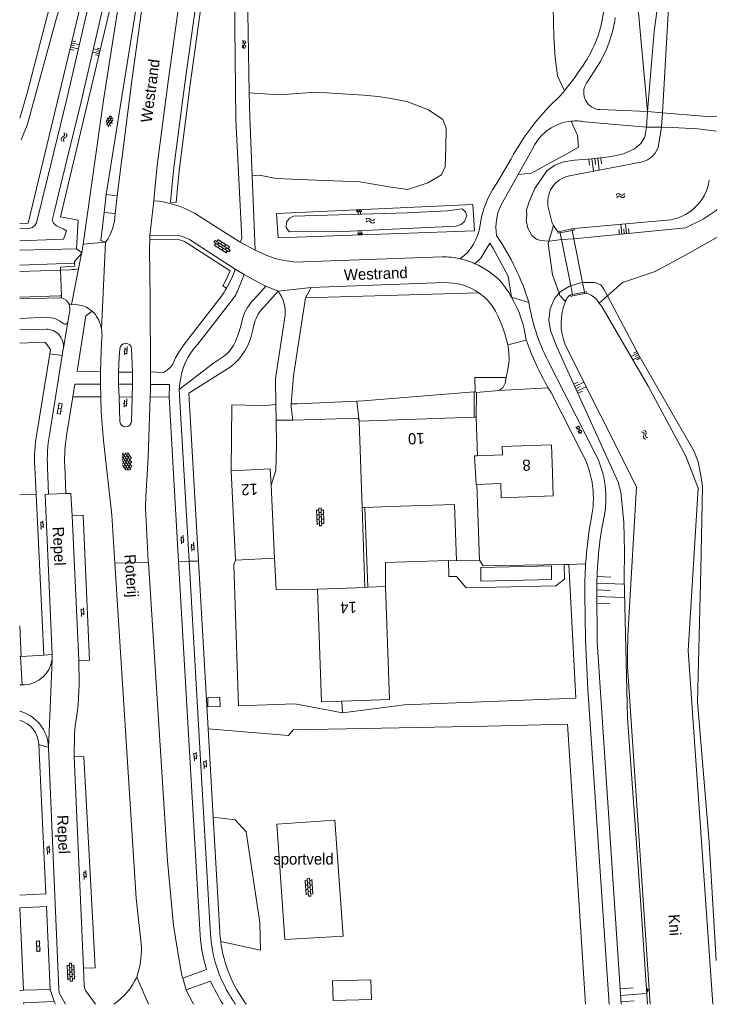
# Model space of a CAD drawing. Extents: x 99476 to 102828, y 406437 to 407931.
# Tile 1 of 162: x 99476 to 99599, y 406437 to 406614. Entities that reach past the tile are written whole.
import ezdxf

# ---------------------------------------------------------------- set-up
doc = ezdxf.new("R2010")
doc.units = 0
doc.header["$MEASUREMENT"] = 0
doc.linetypes.add('DGN Style 2', pattern=[60.553652, 36.332191, -24.221461])
for name, color, linetype, lineweight in [('BG_bijgebouw', 253, 'Continuous', 0), ('BG_cultuuraanduiding', 253, 'Continuous', 0), ('BG_gesloten verharding', 253, 'Continuous', 0), ('BG_hek', 253, 'Continuous', 0), ('BG_hoofdgebouw', 253, 'Continuous', 13), ('BG_huisnummer', 253, 'Continuous', 0), ('BG_insteek sloot', 253, 'Continuous', 0), ('BG_kant onverhard', 253, 'DGN Style 2', 0), ('BG_kant sloot', 253, 'Continuous', 0), ('BG_kant verharding', 253, 'Continuous', 0), ('BG_kunstwerk', 253, 'Continuous', 0), ('BG_naam waterloop', 253, 'Continuous', 0), ('BG_open verharding', 253, 'Continuous', 0), ('BG_raster', 253, 'Continuous', 0), ('BG_straatnaam', 253, 'Continuous', 0), ('BG_talud', 253, 'Continuous', 0), ('BG_taludsymbool', 253, 'Continuous', 0), ('BG_tussenmuur', 253, 'Continuous', 0), ('BG_vlakafsluiter', 253, 'Continuous', 0), ('BG_watersymbool', 253, 'Continuous', 0)]:
    doc.layers.add(name, color=color, linetype=linetype, lineweight=lineweight)
doc.styles.add('Style-WORKING', font='WORKING.shx')

# ---------------------------------------------------------------- blocks, each defined once
blk = doc.blocks.new('S02OV6')
at = {"layer": 'BG_open verharding', "linetype": 'Continuous', "lineweight": 0}
for p, q in [((0, 0.20784), (1.371449, 0.20784)), ((0.085505, 0.20784), (0.085505, 0.268177)), ((0.485, -0.192), (0.486, 0.207)), ((0.885505, 0.20784), (0.885505, 0.31106)), ((1.285, -0.193), (1.285, 0.207)), ((0.268333, -0.19216), (1.549656, -0.19216)), ((0.885505, -0.32925), (0.885505, -0.19216))]:
    blk.add_line(p, q, dxfattribs=at)
blk = doc.blocks.new('S01GV2')
at = {"layer": 'BG_gesloten verharding', "linetype": 'Continuous', "lineweight": 0}
for p, q in [((-0.011625, -0.500414), (0.648313, 0.582897)), ((0.006945, 0.298967), (0.268018, 0.727007)), ((0.618374, -0.705844), (0.009489, 0.408468)), ((0.63697, 0.094645), (0.291267, 0.726467)), ((0.172792, -0.724773), (-0.009122, -0.392669)), ((0.31767, -0.728139), (0.629741, -0.216538))]:
    blk.add_line(p, q, dxfattribs=at)
blk = doc.blocks.new('S02OV4')
at = {"layer": 'BG_open verharding', "linetype": 'Continuous', "lineweight": 0}
for p, q in [((0, -0.200092), (0, 0.200092)), ((0, 0.2), (3.201, 0.2)), ((0.214, 0.6), (2.9, 0.6)), ((0.4, 0.199), (0.4, 0.6)), ((0.8, 0.6), (0.8, 0.7)), ((0.8, -0.2), (0.8, 0.2)), ((1.2, 0.2), (1.2, 0.6)), ((1.6, 0.6), (1.6, 0.7)), ((1.6, -0.2), (1.6, 0.2)), ((2, 0.199), (2, 0.6)), ((2.4, 0.6), (2.4, 0.7)), ((2.4, -0.2), (2.4, 0.2)), ((2.8, 0.2), (2.8, 0.6)), ((3.2, -0.199908), (3.2, 0.200092)), ((0, -0.2), (3.2, -0.199)), ((0.31, -0.6), (2.9, -0.6)), ((0.4, -0.6), (0.399, -0.2)), ((0.8, -0.7), (0.8, -0.6)), ((1.2, -0.6), (1.2, -0.2)), ((1.6, -0.7), (1.6, -0.6)), ((2, -0.6), (1.999, -0.2)), ((2.4, -0.7), (2.4, -0.6)), ((2.8, -0.6), (2.8, -0.2))]:
    blk.add_line(p, q, dxfattribs=at)
blk = doc.blocks.new('S04')
at = {"layer": 'BG_taludsymbool', "linetype": 'Continuous', "lineweight": 0}
for p, q in [((-0.5, 0), (-0.5, -0.5)), ((-0.25, 0), (-0.25, -1)), ((0, 0), (0, -0.5)), ((0.25, 0), (0.25, -1)), ((0.5, 0), (0.5, -0.5))]:
    blk.add_line(p, q, dxfattribs=at)
blk = doc.blocks.new('S01GV6')
at = {"layer": 'BG_gesloten verharding', "linetype": 'Continuous', "lineweight": 0}
for p, q in [((0, 0.018), (0.97, 0.579)), ((0.02, 0.104), (1.242, -0.604)), ((0.164, -0.349), (1.58, 0.468)), ((0.296, 0.406), (1.735, -0.426)), ((0.584, -0.569), (1.922, 0.204)), ((0.814, 0.569), (1.985, -0.109)), ((1.364, -0.58), (1.906, -0.267))]:
    blk.add_line(p, q, dxfattribs=at)
blk = doc.blocks.new('S02OV2')
at = {"layer": 'BG_open verharding', "linetype": 'Continuous', "lineweight": 0}
for p, q in [((0.052866, 0.482148), (0.183301, 0.482148)), ((0.183301, -1.01785), (0.183301, 0.982147)), ((0.183301, 0.895191), (0.705039, 0.895191)), ((0.705039, -1.01785), (0.705039, 0.982147)), ((0.705039, 0.43867), (0.835473, 0.43867)), ((0.052866, -0.517416), (0.183301, -0.517416)), ((0.183301, -0.017851), (0.705039, -0.017851)), ((0.183301, -0.930894), (0.705039, -0.930894)), ((0.705039, -0.473938), (0.835473, -0.473938))]:
    blk.add_line(p, q, dxfattribs=at)
blk = doc.blocks.new('WATERS')
at = {"layer": 'BG_watersymbool', "linetype": 'Continuous', "lineweight": 0}
for centre, start, end in [((-0.375, 0.25), 28.07249, 151.92751), ((-0.375, -0.2), 28.07249, 151.92751), ((0.375, 0.65), 208.07249, 331.92751), ((0.375, 0.2), 208.07249, 331.92751)]:
    blk.add_arc(centre, 0.425, start, end, dxfattribs=at)
blk = doc.blocks.new('S01GV4')
at = {"layer": 'BG_gesloten verharding', "linetype": 'Continuous', "lineweight": 0}
for p, q in [((0, 0.278304), (0.9421, 0.823239)), ((0, -0.181671), (1.741927, 0.823239)), ((0, 0.098949), (1.593645, -0.823239)), ((0.117, -0.579), (1.53, 0.238)), ((0.163, 0.466), (2.296, -0.767)), ((0.531, -0.801), (3.134, 0.701)), ((0.567, 0.694), (2.709, -0.545)), ((1.118159, 0.823239), (3.097745, -0.32208)), ((1.293565, -0.823239), (3.161206, 0.256049)), ((1.529745, 0.23842), (2.542019, 0.823239)), ((1.91699, 0.823239), (3.161206, 0.104286)), ((2.715943, 0.823239), (3.161206, 0.565645)), ((0, -0.363991), (0.793486, -0.823239)), ((2.092105, -0.823239), (3.161206, -0.205903))]:
    blk.add_line(p, q, dxfattribs=at)

msp = doc.modelspace()

# ---------------------------------------------------------------- linework, layer by layer
at = {"layer": 'BG_bijgebouw', "linetype": 'Continuous', "lineweight": 0, "flags": 128}
for points in [[(99558.354, 406515.437), (99558.369, 406513.006), (99571.005, 406513.315), (99571.004, 406515.74), (99558.354, 406515.437)], [(99509.37, 406492.147), (99509.389, 406490.453), (99511.568, 406490.514), (99511.508, 406492.184), (99509.37, 406492.147)]]:
    msp.add_lwpolyline(points, dxfattribs=at)
at = {"layer": 'BG_hek', "linetype": 'Continuous', "lineweight": 0}
for p, q in [((99537.225, 406545.319), (99557.166, 406546.918)), ((99557.166, 406546.918), (99557.315, 406546.93)), ((99525.419, 406544.784), (99524.672, 406544.795)), ((99518.76, 406544.468), (99520.372, 406544.564)), ((99538.066, 406511.899), (99537.56, 406526.227))]:
    msp.add_line(p, q, dxfattribs=at)
at = {"layer": 'BG_hek', "linetype": 'Continuous', "lineweight": 0, "flags": 128}
for points in [[(99557.315, 406546.93), (99557.26, 406549.494), (99562.904, 406549.538)], [(99514.36, 406516.78), (99514.022, 406515.936), (99514.9, 406490.67), (99524.973, 406491.026), (99533.538, 406489.393)], [(99558.097, 406516.782), (99558.76, 406515.751), (99573.281, 406515.991)], [(99533.538, 406489.393), (99544.667, 406490.806), (99575.391, 406492.046), (99574.143, 406516.005)]]:
    msp.add_lwpolyline(points, dxfattribs=at)
at = {"layer": 'BG_hoofdgebouw', "linetype": 'Continuous', "lineweight": 13}
for p, q in [((99536.53, 406541.71), (99557.13, 406542.397)), ((99537.06, 406526.21), (99536.53, 406541.71)), ((99557.13, 406542.397), (99557.53, 406542.41)), ((99557.53, 406542.41), (99557.74, 406535.48)), ((99513.59, 406532.78), (99514.36, 406516.78)), ((99521.35, 406517.11), (99520.719, 406530.222)), ((99558.097, 406516.782), (99557.645, 406530.348)), ((99537.56, 406526.227), (99537.06, 406526.21)), ((99542.06, 406526.38), (99537.56, 406526.227)), ((99514.36, 406516.78), (99521.35, 406517.11)), ((99553.969, 406516.645), (99558.097, 406516.782)), ((99529.02, 406511.58), (99537.566, 406511.881)), ((99537.566, 406511.881), (99538.066, 406511.899)), ((99538.066, 406511.899), (99541.22, 406512.01)), ((99475.889, 406499.501), (99475.642, 406504.960333)), ((99475.642, 406499.490744), (99475.764, 406499.496)), ((99475.764, 406499.496), (99475.889, 406499.501))]:
    msp.add_line(p, q, dxfattribs=at)
at = {"layer": 'BG_hoofdgebouw', "linetype": 'Continuous', "lineweight": 13, "flags": 128}
for points in [[(99557.74, 406535.48), (99562.24, 406535.63), (99562.19, 406537.14), (99571.03, 406537.44), (99571.19, 406532.44)], [(99520.719, 406530.222), (99520.58, 406533.11), (99513.59, 406532.78)], [(99557.645, 406530.348), (99561.9, 406530.49), (99561.984, 406527.967), (99571.328, 406528.279), (99571.19, 406532.44)], [(99542.06, 406526.38), (99553.631, 406526.765), (99553.969, 406516.645)], [(99533.436, 406491.473), (99529.75, 406491.34), (99529.02, 406511.58)], [(99541.22, 406512.01), (99541.95, 406491.78), (99533.436, 406491.473)]]:
    msp.add_lwpolyline(points, dxfattribs=at)
at = {"layer": 'BG_insteek sloot', "linetype": 'Continuous', "lineweight": 0}
msp.add_line((99575.041, 406574.365), (99572.793, 406574.254), dxfattribs=at)
at = {"layer": 'BG_insteek sloot', "linetype": 'Continuous', "lineweight": 0, "flags": 128}
for points in [[(99588.22, 406597.2), (99589.409, 406611.539), (99590.978, 406623.146), (99592.652, 406648.426), (99596.52, 406712.774), (99599.548, 406758.885), (99600.049, 406769.547), (99600.629, 406771.328), (99602.166, 406773.532)], [(99485.82, 406572.6), (99486.15, 406577.71), (99482.95, 406578.31), (99493.49, 406622.59)], [(99486.882, 406617.799), (99477.18, 406577.17), (99475.642, 406577.105751)], [(99588.08, 406594.4), (99587.762, 406592.588), (99587.043, 406591.47), (99585.91, 406590.488), (99583.927, 406589.626), (99581.749, 406589.154), (99578.239, 406588.722), (99575.147, 406588.494), (99573.178, 406588.19), (99571.613, 406587.59), (99570.159, 406586.591), (99568.051, 406583.378), (99567.434, 406582.023), (99567.028, 406580.987), (99566.543, 406579.573), (99566.58, 406578.609), (99566.492, 406577.741), (99566.764, 406576.271), (99567.482, 406574.997), (99568.319, 406574.3), (99569.067, 406574.085), (99570.549, 406573.946)], [(99602.877, 406592.96), (99602.172, 406582.269), (99601.223, 406580.086), (99600.538, 406579.466), (99598.19, 406577.882), (99595.024, 406576.373), (99575.041, 406574.365)], [(99521.68, 406578.92), (99522, 406574.53), (99557.19, 406575.84), (99556.91, 406580.51), (99521.68, 406578.92)], [(99570.549, 406573.946), (99570.676, 406573.934), (99572.793, 406574.254)], [(99475.642, 406572.359292), (99485.82, 406572.6)], [(99574.469, 406565.941), (99574.264, 406565.877), (99572.574, 406564.877), (99572.381, 406564.643)], [(99576.597, 406566.552), (99576.413, 406566.553), (99574.469, 406565.941)], [(99581.04, 406564.147), (99580.405, 406565.349), (99579.853, 406566.111), (99578.784, 406566.542), (99576.597, 406566.552)], [(99572.381, 406564.643), (99571.57, 406563.658), (99570.786, 406561.799), (99570.564, 406559.877), (99570.854, 406557.936), (99571.886, 406555.152), (99582.958, 406530.746)], [(99600.546, 406444.952), (99599.314, 406466.217), (99597.199, 406491.369), (99597.79, 406515.062), (99598.106, 406529.983), (99597.792, 406531.945), (99597.289, 406534.386), (99596.533, 406536.348), (99586.717, 406553.397), (99581.04, 406564.147)], [(99584.045, 406513.611), (99584.107, 406518.268), (99583.984, 406523.535), (99583.715, 406526.61), (99583.427, 406528.955), (99582.958, 406530.746)], [(99584.045, 406513.611), (99584.649, 406488.446), (99586.835, 406457.616), (99588.200804, 406437.124)]]:
    msp.add_lwpolyline(points, dxfattribs=at)
at = {"layer": 'BG_kant onverhard', "linetype": 'DGN Style 2', "lineweight": 0, "flags": 128}
for points in [[(99486.05, 406627.015), (99482.193, 406613.794), (99477.025, 406594.916), (99475.642, 406591.560426)], [(99475.642, 406596.014521), (99477.05, 406600.755), (99481.824, 406619.121), (99484.009, 406626.12)]]:
    msp.add_lwpolyline(points, dxfattribs=at)
at = {"layer": 'BG_kant sloot', "linetype": 'Continuous', "lineweight": 0}
for p, q in [((99484.102, 406599.471), (99489.621, 406623.239)), ((99480.629, 406585.282), (99484.102, 406599.471)), ((99590.76, 406594.372), (99590.918, 406596.972)), ((99590.292, 406591.456), (99590.76, 406594.372)), ((99574.243, 406585.685), (99587.064, 406588.132)), ((99482.981, 406583.867), (99481.943, 406579.645)), ((99572.14, 406575.64), (99571.388, 406576.779)), ((99575.02, 406576.21), (99591.67, 406577.707))]:
    msp.add_line(p, q, dxfattribs=at)
at = {"layer": 'BG_kant sloot', "linetype": 'Continuous', "lineweight": 0, "flags": 128}
for points in [[(99603.54, 406771.03), (99600.68, 406767.85), (99590.918, 406596.972)], [(99490.815, 406616.805), (99486.625, 406598.689), (99482.981, 406583.867)], [(99480.629, 406585.282), (99478.661, 406577.243), (99478.387, 406576.748), (99477.847, 406576.335), (99477.151, 406576.238), (99475.642, 406576.14567)], [(99475.642, 406573.997351), (99483.493, 406574.331), (99484.037, 406575.843), (99483.466, 406576.195), (99482.235, 406576.705), (99481.683, 406577.159), (99481.487, 406577.753), (99481.943, 406579.645)], [(99524.032, 406578.107), (99524.74, 406578.422), (99545.111, 406579.07), (99552.384, 406579.413), (99554.98, 406579.744), (99555.573, 406579.205), (99555.812, 406578.574), (99555.387, 406577.493), (99554.866, 406577.029), (99553.939, 406576.645), (99533.673, 406575.705), (99523.971, 406575.627), (99523.426, 406576.399), (99523.491, 406577.354), (99524.032, 406578.107)], [(99571.388, 406576.779), (99571.11, 406577.2), (99570.474, 406579.84)], [(99577.37, 406564.62), (99578.133, 406564.288), (99579.058, 406563.546), (99579.575, 406562.842)], [(99579.575, 406562.842), (99580.013, 406562.246), (99588.328, 406547.964), (99595.105, 406535.417), (99597.29, 406529.67)], [(99573.489, 406555.383), (99586.23, 406529.9), (99584.89, 406506.34), (99584.681, 406503.173), (99584.616, 406500), (99584.66, 406497.711), (99588.729479, 406437.124)], [(99599.942489, 406437.124), (99595.55, 406500.57), (99597.29, 406529.67)]]:
    msp.add_lwpolyline(points, dxfattribs=at)
at = {"layer": 'BG_kant sloot', "linetype": 'Continuous', "lineweight": 0}
for centre, radius, start, end in [((99586.307483, 406592.096054), 4.035597, 280.804645, 350.874232), ((99590.90797, 406586.173128), 8.500353, 275.143291, 351.502075), ((99574.998145, 406563.106991), 1.36257, 114.18137, 163.016166), ((99582.724606, 406559.211622), 9.997738, 156.906891, 202.51646), ((99581.595665, 406559.734711), 8.754176, 154.488981, 157.158036)]:
    msp.add_arc(centre, radius, start, end, dxfattribs=at)
at = {"layer": 'BG_kant sloot', "linetype": 'Continuous', "lineweight": 0, "extrusion": (0, 0, -1)}
msp.add_arc((-99575.14432, 406580.966135), 4.804172, 346.443293, 79.186546, dxfattribs=at)
at = {"layer": 'BG_kant verharding', "linetype": 'Continuous', "lineweight": 0}
for p, q in [((99496.451, 406615.491), (99491.158, 406582.32)), ((99577.284, 406602.313), (99579.145, 406605.158)), ((99588.22, 406597.2), (99579.73, 406597.551)), ((99576.96, 406595.38), (99588.08, 406594.4)), ((99565.029, 406585.944), (99567.711, 406590.722)), ((99517.329, 406585.686), (99517.874, 406572.33)), ((99562.21, 406580.92), (99565.029, 406585.944)), ((99490.766, 406579.108), (99491.158, 406582.32)), ((99491.158, 406582.32), (99493.115, 406582.113)), ((99492.766, 406578.893), (99493.115, 406582.113)), ((99498.998, 406574.994), (99499.727, 406581.216)), ((99490.766, 406579.108), (99492.766, 406578.893)), ((99507.019, 406578.963), (99515.166, 406573.762)), ((99498.998, 406574.994), (99498.975, 406574.244)), ((99487.02, 406573.412), (99486.8, 406571.87)), ((99517.874, 406572.33), (99515.166, 406573.762)), ((99486.8, 406571.87), (99486.705, 406571.76)), ((99517.874, 406572.33), (99519.836, 406571.456)), ((99526.451, 406570.225), (99551.4, 406571.16)), ((99485.501, 406569.99), (99475.642, 406569.650855)), ((99556.944, 406570.066), (99557.278, 406569.925)), ((99483.127, 406564.14), (99482.956, 406568.769)), ((99517.75, 406563.625), (99519.773, 406565.911)), ((99519.773, 406565.911), (99521.967, 406564.986)), ((99551.754, 406566.52), (99527.93, 406565.64)), ((99483.14, 406563.795), (99483.127, 406564.14)), ((99521.967, 406564.986), (99519.495, 406562.192)), ((99527.93, 406565.64), (99526.88, 406563.77)), ((99484.5, 406562.635), (99484.68, 406562.64)), ((99484.68, 406562.64), (99484.96, 406562.616)), ((99507.59, 406555.5), (99513.358, 406562.946)), ((99484.614, 406561.469), (99484.262, 406559.48)), ((99488.964, 406561.103), (99488.755, 406561.263)), ((99521.496, 406549.34), (99523.245, 406560.712)), ((99480.512, 406560.306), (99475.642, 406560.122595)), ((99517.751, 406559.317), (99517.399, 406557.793)), ((99480.423, 406558.179), (99475.642, 406558.033983)), ((99478.698, 406539.503), (99481.068, 406553.786)), ((99483.248, 406553.437), (99483.341, 406554.01)), ((99483.341, 406554.01), (99483.401, 406554.385)), ((99483.401, 406554.385), (99483.412, 406554.429)), ((99495.872, 406550.455), (99495.708, 406554.65)), ((99480.961, 406539.235), (99483.248, 406553.437)), ((99578.85, 406535.91), (99570.348, 406552.574)), ((99490.128, 406548.348), (99490.138, 406550.548)), ((99493.39, 406550.463), (99493.376, 406548.328)), ((99493.39, 406550.463), (99495.872, 406550.455)), ((99495.872, 406550.455), (99495.843, 406548.312)), ((99499.098, 406548.256), (99499.093, 406550.518)), ((99501.368, 406550.432), (99499.093, 406550.518)), ((99490.128, 406548.348), (99490.196, 406546.046)), ((99493.376, 406548.328), (99493.46, 406546.041)), ((99495.843, 406548.312), (99493.376, 406548.328)), ((99495.79, 406545.995), (99495.843, 406548.312)), ((99504.261, 406547.384), (99504.38, 406548.494)), ((99521.584, 406544.656), (99521.496, 406549.34)), ((99557.53, 406542.41), (99557.565, 406546.825)), ((99557.565, 406546.825), (99561.569, 406547.167)), ((99484.049, 406539.124), (99485.185, 406546.073)), ((99490.196, 406546.046), (99485.185, 406546.073)), ((99493.46, 406546.041), (99495.79, 406545.995)), ((99493.46, 406546.041), (99493.623, 406541.599)), ((99495.69, 406541.627), (99495.79, 406545.995)), ((99502.437, 406545.977), (99499.058, 406546.062)), ((99502.437, 406545.977), (99504.135, 406516.512)), ((99521.637, 406541.869), (99521.584, 406544.656)), ((99524.355, 406544.799), (99524.307, 406544.197)), ((99524.307, 406544.197), (99524.627, 406541.835)), ((99478.346, 406533.298), (99478.572, 406528.624)), ((99480.623, 406533.424), (99480.83, 406528.57)), ((99478.572, 406528.624), (99479.97, 406499.74)), ((99537.06, 406526.21), (99537.566, 406511.881)), ((99486.23, 406498.82), (99485.06, 406524.71)), ((99504.135, 406516.512), (99507.942, 406450.457)), ((99509.829, 406450.598), (99506.017, 406516.561)), ((99507.686, 406516.605), (99509.424, 406486.489)), ((99498.713, 406516.37), (99502.154, 406462.827)), ((99479.97, 406499.74), (99475.889, 406499.501)), ((99476.094, 406494.418), (99475.642, 406494.400791)), ((99476.507, 406494.434), (99476.094, 406494.418)), ((99533.538, 406489.393), (99533.436, 406491.473)), ((99509.424, 406486.489), (99510.337, 406470.668)), ((99485.41, 406481.47), (99487.167, 406481.528)), ((99485.41, 406481.47), (99486.783, 406450.429)), ((99487.167, 406481.528), (99488.84, 406450.591)), ((99510.337, 406470.668), (99511.523, 406450.119)), ((99487.085, 406443.603), (99486.783, 406450.429)), ((99487.222, 406440.502), (99487.085, 406443.603)), ((99504.879, 406441.783), (99509.142, 406443.372)), ((99505.493, 406439.728), (99504.879, 406441.783)), ((99509.882, 406441.29), (99505.493, 406439.728)), ((99481.12, 406439.79), (99476.31, 406439.65)), ((99489.22361, 406437.124), (99487.622, 406439.347)), ((99482.088577, 406437.124), (99481.82, 406437.619))]:
    msp.add_line(p, q, dxfattribs=at)
at = {"layer": 'BG_kant verharding', "linetype": 'Continuous', "lineweight": 0, "flags": 128}
for points in [[(99524.08, 406672.29), (99520.76, 406662.23), (99518.69, 406652.53), (99515.44, 406630.49), (99514.19, 406618.01), (99514.394, 406595.696), (99515.485, 406574.427), (99515.166, 406573.762)], [(99526.061, 406671.523), (99523.01, 406661.66), (99520.99, 406652.11), (99517.61, 406630.17), (99516.48, 406618.57), (99516.817, 406600.543)], [(99503.82, 406653.439), (99502.221, 406644.986), (99500.75, 406636.51), (99498.062, 406619.533), (99495.836, 406603.198), (99493.115, 406582.113)], [(99494.542, 406624.013), (99490.7, 406599.24), (99487.02, 406573.412)], [(99504.36, 406617.681), (99502.27, 406602.6), (99500.32, 406587.5), (99500.004, 406584.49), (99499.727, 406581.216)], [(99516.817, 406600.543), (99516.897, 406596.276), (99517.329, 406585.686)], [(99558.205, 406576.83), (99558.445, 406578.315), (99558.885, 406579.78), (99559.57, 406581.62), (99560.415, 406583.135), (99561.205, 406584.355), (99563.754, 406588.75)], [(99491.048, 406573.774), (99490.198, 406574.108), (99490.766, 406579.108)], [(99514.309, 406568.943), (99506.08, 406574.266), (99505.347, 406574.641), (99504.411, 406574.937), (99498.998, 406574.994)], [(99498.975, 406574.244), (99498.92, 406572.497), (99499.067, 406563.497), (99499.093, 406550.518)], [(99486.705, 406571.76), (99485.466, 406570.335), (99485.501, 406569.99)], [(99482.956, 406568.769), (99482.937, 406569.286), (99485.548, 406569.484), (99485.501, 406569.99)], [(99554.659, 406570.787), (99555.816, 406570.473), (99556.944, 406570.066)], [(99514.832, 406565.313), (99515.921, 406567.97), (99515.924, 406567.969)], [(99515.924, 406567.969), (99517.936, 406566.87), (99519.773, 406565.911)], [(99511.82, 406564.122), (99505.377, 406555.8), (99504.291, 406554.236), (99503.601, 406553.027), (99503.036, 406551.815)], [(99475.642, 406563.591505), (99482.965, 406563.829), (99483.14, 406563.795)], [(99484.96, 406562.616), (99486.047, 406562.525), (99486.942, 406562.363), (99487.649, 406562.107), (99488.755, 406561.263)], [(99526.88, 406563.77), (99524.76, 406549.84), (99524.355, 406544.799)], [(99488.231, 406561.133), (99487.515, 406560.589), (99485.94, 406550.659), (99490.138, 406550.548)], [(99514.33, 406555.999), (99514.944, 406557.557), (99515.36, 406558.968), (99515.665, 406560.297)], [(99481.068, 406553.786), (99481.195, 406554.553), (99480.217, 406555.861), (99475.642, 406555.700401)], [(99490.138, 406550.548), (99490.249, 406554.207), (99490.386, 406556.676)], [(99562.904, 406549.538), (99563.166, 406550.955), (99563.407, 406552.558), (99563.392, 406554.057), (99563.19, 406555.4)], [(99493.607, 406554.666), (99493.508, 406553.182), (99493.39, 406550.463)], [(99504.261, 406547.384), (99510.4, 406552.066), (99512.393, 406553.409)], [(99513.595, 406551.493), (99505.949, 406546.693), (99507.686, 406516.605)], [(99490.128, 406548.348), (99485.55, 406548.302), (99485.185, 406546.073)], [(99499.058, 406546.062), (99499.1, 406547.232), (99499.098, 406548.256)], [(99499.098, 406548.256), (99502.481, 406548.259), (99502.437, 406545.977)], [(99561.569, 406547.167), (99562.262, 406547.676), (99562.715, 406548.519), (99562.904, 406549.538)], [(99506.017, 406516.561), (99504.298, 406546.315), (99504.261, 406547.384)], [(99576.651, 406535.658), (99570.93, 406546.81), (99570.418, 406547.684)], [(99490.196, 406546.046), (99490.279, 406543.244), (99490.659, 406538.244), (99492.151, 406524.856), (99492.706, 406516.213)], [(99499.058, 406546.062), (99498.67, 406535.154), (99498.243, 406528.161), (99498.193, 406526.135), (99498.7, 406516.57), (99498.713, 406516.37)], [(99520.719, 406530.222), (99521.581, 406532.813), (99521.723, 406537.302), (99521.637, 406541.869)], [(99524.627, 406541.835), (99536.281, 406542.228), (99536.53, 406541.71)], [(99483.721, 406533.666), (99483.93, 406528.69), (99483.937, 406528.69)], [(99480.83, 406528.57), (99480.2, 406528.55), (99481.48, 406499.839)], [(99483.937, 406528.69), (99484.8, 406528.74), (99485.06, 406524.71)], [(99486.23, 406498.82), (99488.19, 406498.8), (99487.04, 406524.85), (99485.06, 406524.71)], [(99529.02, 406511.58), (99521.666, 406511.436), (99521.35, 406517.11)], [(99541.22, 406512.01), (99541.219, 406516.325), (99552.554, 406516.693)], [(99552.554, 406516.693), (99552.611, 406513.82), (99554.003, 406513.812), (99555.726, 406511.802), (99571.766, 406512.14), (99573.37, 406513.327), (99573.281, 406515.991)], [(99492.706, 406516.213), (99496.56, 406456.16), (99497.47, 406447.43)], [(99583.509169, 406437.124), (99579.2, 406502.12), (99579.15, 406511.543)], [(99581.382932, 406437.124), (99577.55, 406493.63), (99577.09, 406502.43), (99576.99, 406510.54)], [(99485.41, 406481.47), (99485.45, 406485.61), (99485.585, 406487.084), (99485.85, 406488.54), (99486.15, 406490.76), (99486.31, 406494.53), (99486.23, 406498.82)], [(99479.064, 406483.713), (99480.35, 406456.95), (99475.642, 406456.717367)], [(99480.824, 406483.179), (99482.644, 406439.844), (99482.747, 406439.21), (99482.997, 406438.619), (99483.850354, 406437.124)], [(99521.784, 406469.444), (99532.152, 406470.161), (99533.63, 406449.354), (99523.206, 406448.725), (99521.784, 406469.444)], [(99504.879, 406441.783), (99504.725, 406442.299), (99503.943, 406446.83), (99503.238, 406451.279), (99502.154, 406462.827)], [(99476.31, 406439.65), (99475.66, 406454.44), (99480.46, 406454.67), (99481.12, 406439.79)], [(99488.84, 406450.591), (99489.196, 406443.669), (99487.085, 406443.603)], [(99531.722, 406441.352), (99531.833, 406437.799), (99538.711, 406437.992), (99538.631, 406441.54), (99531.722, 406441.352)], [(99506.795816, 406437.124), (99505.548, 406439.543), (99505.493, 406439.728)], [(99481.82, 406437.619), (99476.35, 406437.37), (99476.361624, 406437.124)]]:
    msp.add_lwpolyline(points, dxfattribs=at)
at = {"layer": 'BG_kant verharding', "linetype": 'Continuous', "lineweight": 0}
for centre, radius, start, end in [((99558.223495, 406618.068393), 22.340724, 327.746792, 353.486188), ((99561.350226, 406616.795617), 21.262363, 326.815686, 352.694776), ((99525.518765, 406639.577419), 61.482011, 321.048506, 327.060076), ((99525.706926, 406639.417275), 61.235006, 319.996125, 321.054354), ((99549.392428, 406577.939283), 8.882114, 306.366014, 352.825621), ((99524.264325, 406549.789359), 44.67522, 17.163512, 34.278254), ((99525.917666, 406585.747978), 15.532138, 246.948791, 271.967779), ((99552.121431, 406556.229458), 10.297099, 55.200846, 92.044914), ((99507.554862, 406568.202235), 7.829714, 317.831059, 338.345487), ((99517.022315, 406561.179382), 6.240213, 355.704619, 37.590532), ((99552.132796, 406556.242948), 10.279536, 35.408959, 55.209953), ((99488.585165, 406560.826506), 0.468371, 68.73952, 139.127052), ((99484.239933, 406557.144538), 6.163297, 10.398758, 39.960823), ((99524.111609, 406557.425062), 6.636021, 134.082173, 163.435098), ((99539.279953, 406549.90606), 24.533115, 12.94054, 30.071171), ((99480.438058, 406555.708016), 4.598578, 49.197763, 89.078689), ((99483.769729, 406559.567453), 0.499979, 229.195024, 349.926383), ((99480.430106, 406555.118826), 3.060182, 353.906805, 90.133047), ((99484.241785, 406557.142284), 6.161883, 355.66015, 10.422487), ((99494.657025, 406554.595651), 1.052379, 2.960292, 176.167061), ((99508.415687, 406558.402857), 6.38417, 308.535257, 337.880845), ((99480.28489, 406555.13921), 3.206745, 347.204387, 353.820062), ((99494.655437, 406541.691482), 1.036571, 185.118687, 356.433499), ((99507.963992, 406534.730302), 29.652604, 170.737739, 182.76862), ((99563.174734, 406527.894103), 17.605924, 347.465052, 27.083945), ((99561.422939, 406527.862496), 17.107417, 347.425295, 27.108679), ((99473.763953, 406482.881198), 7.066325, 2.415377, 74.587041), ((99535.020305, 406451.399181), 27.094692, 181.992785, 197.233347), ((99535.374763, 406451.485796), 23.890892, 183.279678, 187.476801), ((99535.367521, 406451.485447), 23.883666, 187.478231, 216.963656)]:
    msp.add_arc(centre, radius, start, end, dxfattribs=at)
at = {"layer": 'BG_kant verharding', "linetype": 'Continuous', "lineweight": 0, "extrusion": (0, 0, -1)}
for centre, radius, start, end in [((-99579.861454, 406600.627715), 3.079522, 272.446498, 33.178928), ((-99602.911761, 406567.182384), 44.704499, 28.845435, 47.331432), ((-99575.406575, 406586.954885), 8.56814, 26.082539, 84.255718), ((-99575.401873, 406586.928168), 8.594255, 84.30473, 100.445412), ((-99498.117726, 406563.080419), 18.206841, 95.070902, 119.268125), ((-99570.208444, 406576.466435), 9.154744, 350.471654, 29.109231), ((-99483.766252, 406579.065636), 9.001404, 181.098933, 216.005852), ((-99551.355962, 406556.351358), 14.808708, 90.170384, 102.88806), ((-99551.340557, 406556.314358), 14.849336, 113.56853, 134.876681), ((-99496.54127, 406575.065102), 18.79288, 199.012054, 210.510594), ((-99545.546741, 406553.358981), 21.128438, 140.36393, 150.056973), ((-99496.501333, 406575.084409), 18.83709, 210.499518, 215.588429), ((-99482.675026, 406561.872617), 1.977817, 103.5972, 157.327255), ((-99482.686291, 406561.8691), 1.968792, 157.106466, 191.725395), ((-99523.699285, 406557.58063), 8.481061, 18.680256, 45.454229), ((-99545.556255, 406553.367634), 21.115875, 150.064433, 172.244878), ((-99602.069856, 406568.694172), 35.582806, 333.061579, 350.747552), ((-99506.331196, 406560.1774), 11.321733, 192.157737, 230.090221), ((-99516.233708, 406547.30126), 11.913564, 5.745857, 43.486629), ((-99616.901441, 406574.317327), 53.572795, 330.188855, 340.2532), ((-99499.562541, 406554.306883), 4.274856, 215.655906, 245.017348), ((-99509.43312, 406534.663574), 28.836774, 357.536332, 9.121447), ((-99510.608943, 406534.789017), 26.911386, 357.608342, 9.269797), ((-99649.199385, 406511.383471), 72.21466, 3.733672, 10.172927), ((-99640.638409, 406511.923786), 61.489588, 359.645183, 11.395576), ((-99649.522352, 406511.379384), 72.537209, 359.336972, 3.720281), ((-99476.306602, 406499.608403), 5.178283, 187.02597, 267.782118), ((-99476.313993, 406499.609623), 5.171097, 177.457667, 187.049397), ((-99474.286371, 406483.481115), 4.783253, 106.463922, 177.221294), ((-99533.396724, 406451.077167), 23.572594, 329.595384, 358.835253), ((-99482.297252, 406447.014473), 15.178437, 178.431265, 199.319123), ((-99489.362107, 406440.596399), 2.142188, 324.321616, 357.474362), ((-99485.228914, 406447.375291), 12.599551, 205.288805, 234.451488), ((-99541.758767, 406455.662165), 34.966948, 327.983564, 335.730984), ((-99548.273197, 406460.195613), 41.019395, 325.77417, 329.126919)]:
    msp.add_arc(centre, radius, start, end, dxfattribs=at)
at = {"layer": 'BG_kunstwerk', "linetype": 'Continuous', "lineweight": 0}
for p, q in [((99588.08, 406594.4), (99588.22, 406597.2)), ((99588.22, 406597.2), (99590.918, 406596.972)), ((99590.76, 406594.372), (99588.08, 406594.4)), ((99572.14, 406575.64), (99572.5, 406575.711)), ((99572.5, 406575.711), (99574.687, 406576.144)), ((99572.55, 406575.46), (99572.5, 406575.711)), ((99574.74, 406575.877), (99572.55, 406575.46)), ((99572.793, 406574.254), (99572.55, 406575.46)), ((99574.687, 406576.144), (99575.02, 406576.21)), ((99574.74, 406575.877), (99574.687, 406576.144)), ((99575.041, 406574.365), (99574.74, 406575.877)), ((99574.469, 406565.941), (99572.793, 406574.254)), ((99576.597, 406566.552), (99575.041, 406574.365)), ((99574.777, 406564.412), (99574.469, 406565.941)), ((99576.944, 406564.809), (99576.597, 406566.552)), ((99574.44, 406564.35), (99574.777, 406564.412)), ((99574.777, 406564.412), (99576.944, 406564.809)), ((99574.834, 406564.129), (99574.777, 406564.412)), ((99576.997, 406564.548), (99574.834, 406564.129)), ((99576.997, 406564.548), (99576.944, 406564.809)), ((99577.37, 406564.62), (99576.997, 406564.548))]:
    msp.add_line(p, q, dxfattribs=at)
at = {"layer": 'BG_kunstwerk', "linetype": 'Continuous', "lineweight": 0, "flags": 128}
for points in [[(99590.918, 406596.972), (99598.14, 406596.36), (99601.09, 406596.318)], [(99600.628, 406593.712), (99597.28, 406594.08), (99592.74, 406594.35), (99590.76, 406594.372)], [(99572.55, 406575.46), (99572.18, 406575.39), (99572.14, 406575.64)], [(99575.02, 406576.21), (99575.07, 406575.94), (99574.74, 406575.877)], [(99574.834, 406564.129), (99574.48, 406564.06), (99574.44, 406564.35)], [(99576.944, 406564.809), (99577.28, 406564.87), (99577.37, 406564.62)]]:
    msp.add_lwpolyline(points, dxfattribs=at)
at = {"layer": 'BG_raster', "linetype": 'Continuous', "lineweight": 0}
for p, q in [((99525.419, 406544.784), (99536.119, 406545.269)), ((99536.119, 406545.269), (99537.225, 406545.319)), ((99574.143, 406516.005), (99577.138, 406516.086))]:
    msp.add_line(p, q, dxfattribs=at)
at = {"layer": 'BG_raster', "linetype": 'Continuous', "lineweight": 0, "flags": 128}
msp.add_lwpolyline([(99513.59, 406532.78), (99513.667, 406544.595), (99518.76, 406544.468)], dxfattribs=at)
at = {"layer": 'BG_talud', "linetype": 'Continuous', "lineweight": 0}
msp.add_line((99588.22, 406597.2), (99584.91, 406633.33), dxfattribs=at)
at = {"layer": 'BG_taludsymbool', "linetype": 'Continuous', "lineweight": 0}
for p, q in [((99583.325, 406439.8965), (99585.6585, 406440.0515)), ((99583.4025, 406438.72975), (99588.0695, 406439.03975)), ((99583.48, 406437.563), (99585.8135, 406437.718))]:
    msp.add_line(p, q, dxfattribs=at)
at = {"layer": 'BG_tussenmuur', "linetype": 'Continuous', "lineweight": 0, "flags": 128}
msp.add_lwpolyline([(99557.74, 406535.48), (99557.195, 406535.462), (99557.499, 406530.402), (99557.645, 406530.348)], dxfattribs=at)
at = {"layer": 'BG_vlakafsluiter', "linetype": 'Continuous', "lineweight": 0}
for p, q in [((99570.549, 406573.946), (99571.388, 406576.779)), ((99491.048, 406573.774), (99487.02, 406573.412)), ((99490.302, 406558.257), (99491.048, 406573.774)), ((99485.82, 406572.6), (99486.8, 406571.87)), ((99486.181, 406569.015), (99486.705, 406571.76)), ((99475.642, 406568.508076), (99482.956, 406568.769)), ((99482.956, 406568.769), (99484.75, 406568.833)), ((99484.96, 406562.616), (99486.181, 406569.015)), ((99514.309, 406568.943), (99515.924, 406567.969)), ((99527.93, 406565.64), (99521.967, 406564.986)), ((99557.998, 406564.685), (99526.88, 406563.77)), ((99581.04, 406564.147), (99579.575, 406562.842)), ((99566.95, 406562.973), (99563.855, 406563.905)), ((99483.473, 406554.794), (99484.262, 406559.48)), ((99566.479, 406556.217), (99563.19, 406555.4)), ((99483.248, 406553.437), (99481.068, 406553.786)), ((99557.166, 406546.918), (99557.13, 406542.397)), ((99557.315, 406546.93), (99557.565, 406546.825)), ((99561.569, 406547.167), (99570.418, 406547.684)), ((99520.372, 406544.564), (99521.584, 406544.656)), ((99524.672, 406544.795), (99524.355, 406544.799)), ((99536.119, 406545.269), (99536.53, 406541.71)), ((99524.627, 406541.835), (99521.637, 406541.869)), ((99475.642, 406528.452252), (99478.572, 406528.624)), ((99480.83, 406528.57), (99483.937, 406528.69)), ((99504.135, 406516.512), (99506.017, 406516.561)), ((99506.017, 406516.561), (99507.686, 406516.605)), ((99552.554, 406516.693), (99553.969, 406516.645)), ((99498.713, 406516.37), (99492.706, 406516.213)), ((99574.143, 406516.005), (99573.281, 406515.991)), ((99476.094, 406494.418), (99475.764, 406499.496)), ((99481.48, 406499.839), (99479.97, 406499.74)), ((99481.446, 406498.975), (99480.824, 406483.179)), ((99480.824, 406483.179), (99479.064, 406483.713)), ((99476.31, 406439.65), (99475.642, 406439.604865)), ((99481.12, 406439.79), (99481.82, 406437.619))]:
    msp.add_line(p, q, dxfattribs=at)
at = {"layer": 'BG_vlakafsluiter', "linetype": 'Continuous', "lineweight": 0, "flags": 128}
for points in [[(99574.843, 406680.091), (99574.277, 406674.613), (99573.922, 406666.656), (99575.202, 406659.283), (99574.799, 406652.307), (99574.509, 406644.638), (99572.6, 406628.661), (99571.992, 406621.14), (99571.332, 406615.836), (99571.451, 406610.587), (99571.653, 406606.829), (99572.07, 406603.623), (99573.332, 406600.926)], [(99507.145, 406615.925), (99505.244, 406602.202), (99503.3, 406587.151), (99502.991, 406584.207), (99502.716, 406580.963), (99503.713, 406580.879), (99503.986, 406584.112), (99504.293, 406587.035), (99506.235, 406602.069), (99508.322, 406617.129)], [(99517.329, 406585.686), (99518.638, 406585.799), (99521.632, 406585.195), (99525.823, 406584.996), (99530.441, 406584.856), (99536.633, 406584.591), (99542.231, 406583.624), (99545.263, 406583.211), (99548.817, 406584.405), (99551.304, 406585.83), (99551.939, 406587.28), (99552.078, 406590.692), (99552.101, 406594.205), (99551.552, 406595.791), (99548.962, 406597.528), (99545.1, 406599.021), (99542.216, 406599.531), (99539.933, 406599.904), (99537.273, 406600.168), (99528.834, 406600.666), (99522.173, 406600.206), (99516.817, 406600.543)], [(99574.549, 406595.48), (99575.669, 406592.932), (99575.879, 406590.838), (99573.89, 406589.686), (99570.748, 406588.011), (99567.398, 406586.126), (99565.029, 406585.944)], [(99607.172, 406579.131), (99602.368, 406575.656), (99595.458, 406571.677), (99589.595, 406568.536), (99583.732, 406566.547), (99581.04, 406564.147)], [(99498.975, 406574.244), (99504.292, 406574.188), (99505.061, 406573.945), (99505.705, 406573.616), (99513.371, 406568.656), (99512.571, 406566.787), (99512.053, 406565.94), (99512.732, 406565.524)], [(99563.855, 406563.905), (99563.224, 406567.68), (99560.53, 406572.659), (99559.938, 406573.581), (99558.362, 406570.894), (99557.278, 406569.925)], [(99572.381, 406564.643), (99571.167, 406567.908), (99570.435, 406573.562), (99570.549, 406573.946)], [(99483.127, 406564.14), (99482.947, 406564.158), (99482.766, 406564.16), (99475.642, 406563.905193)], [(99573.528, 406563.133), (99572.529, 406564.244), (99572.381, 406564.643)], [(99509.424, 406486.489), (99523.821, 406485.32), (99524.689, 406486.349), (99559.529, 406486.985), (99573.869, 406487.338), (99577.102409, 406437.124)], [(99510.337, 406470.668), (99514.307, 406470.196), (99516.236, 406468.023), (99518.736, 406451.805), (99518.84, 406446.846), (99511.687, 406448.377)], [(99496.621, 406441.993), (99498.726003, 406437.124)]]:
    msp.add_lwpolyline(points, dxfattribs=at)
at = {"layer": 'BG_vlakafsluiter', "linetype": 'Continuous', "lineweight": 0}
msp.add_arc((99484.455858, 406576.862452), 8.034838, 272.097974, 282.398385, dxfattribs=at)

# ---------------------------------------------------------------- block references
at = {"layer": 'BG_gesloten verharding', "linetype": 'Continuous', "lineweight": 0}
for name, p, rotation in [('S01GV2', (99516.203, 406609.216), 180.515648), ('S01GV6', (99491.56, 406594.497), 80.90519499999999), ('S01GV2', (99576.236, 406540.264), 207.128766), ('S01GV4', (99494.986, 406532.888), 93.66925400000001)]:
    msp.add_blockref(name, p, dxfattribs=dict(at, rotation=rotation))
at = {"layer": 'BG_open verharding', "linetype": 'Continuous', "lineweight": 0}
for name, p, rotation in [('S02OV4', (99513.267, 406572.187), 147.120218), ('S02OV6', (99494.693, 406555.1), 268.682429), ('S02OV2', (99482.373, 406544.011), 349.802794), ('S02OV6', (99494.627, 406545.724), 268.682429), ('S02OV4', (99529.596, 406522.919), 91.94925400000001), ('S02OV6', (99479.694, 406522.276), 92.521908), ('S02OV6', (99504.756, 406521.261), 273.326074), ('S02OV6', (99506.634, 406519.934), 273.326074), ('S02OV6', (99486.939, 406506.667), 92.521908), ('S02OV6', (99507.176, 406480.79), 93.32607400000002), ('S02OV6', (99508.954, 406479.344), 93.32607400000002), ('S02OV6', (99480.812, 406464.002), 92.40741400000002), ('S02OV6', (99487.395, 406459.535), 92.40741400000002), ('S02OV4', (99527.408, 406459.718), 274.073364), ('S02OV2', (99479.407, 406447.549), 182.521908), ('S02OV4', (99484.899, 406441.294), 92.521908)]:
    msp.add_blockref(name, p, dxfattribs=dict(at, rotation=rotation))
at = {"layer": 'BG_taludsymbool', "linetype": 'Continuous', "lineweight": 0}
for p, xscale, yscale, zscale, rotation in [((99484.812, 406609.132), 1.488765, 1.488765, 1.488765, 76.561149), ((99489.981, 406607.847), 1.211284, 1.211284, 1.211284, 256.537384), ((99578.793, 406588.79), 2.153245, 2.153245, 2.153245, 7.042505), ((99536.497, 406579.589), 0.80081, 0.80081, 0.80081, 2.576572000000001), ((99584.05, 406575.27), 1.748778, 1.748778, 1.748778, 185.743194), ((99536.693, 406575.077), 0.760516, 0.760516, 0.760516, 182.109943), ((99586.61, 406553.599), 1.332898, 1.332898, 1.332898, 298.35316), ((99575.357, 406547.502), 1.815106, 1.815106, 1.815106, 114.475304), ((99579.151, 406511.418), 4.804336, 4.804336, 4.804336, 87.864779), ((99588.034, 406439.624), 0.530157, 0.530157, 0.530157, 93.785319)]:
    msp.add_blockref('S04', p, dxfattribs=dict(at, xscale=xscale, yscale=yscale, zscale=zscale, rotation=rotation))
at = {"layer": 'BG_watersymbool', "linetype": 'Continuous', "lineweight": 0}
for p, rotation in [((99483.817, 406592.542), 76.64465899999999), ((99583.458, 406581.908), 12.882979), ((99538.534, 406577.413), 2.292899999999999), ((99587.547, 406539.115), 299.15481)]:
    msp.add_blockref('WATERS', p, dxfattribs=dict(at, rotation=rotation))

# ---------------------------------------------------------------- texts
at = {"layer": 'BG_cultuuraanduiding', "linetype": 'Continuous', "lineweight": 0, "style": 'Style-WORKING'}
msp.add_text('sportveld', height=2, dxfattribs=at).set_placement((99521.113, 406462.181))
at = {"layer": 'BG_huisnummer', "linetype": 'Continuous', "lineweight": 0, "style": 'Style-WORKING'}
for s, rotation, p in [('10', 181.891965, (99548.216, 406539.598)), ('8', 181.949254, (99567.25, 406534.81)), ('12', 182.693611, (99518.305, 406530.499)), ('14', 182.006539, (99536.056, 406509.324))]:
    msp.add_text(s, height=2, rotation=rotation, dxfattribs=at).set_placement(p)
at = {"layer": 'BG_naam waterloop', "linetype": 'Continuous', "lineweight": 0, "style": 'Style-WORKING'}
msp.add_text('Kni', height=2, rotation=273.840747, dxfattribs=at).set_placement((99591.986, 406453.204))
at = {"layer": 'BG_straatnaam', "linetype": 'Continuous', "lineweight": 0, "style": 'Style-WORKING'}
for s, rotation, p in [('Westrand', 82.647621, (99499.309, 406595.12)), ('Westrand', 2.121096, (99533.811, 406566.918)), ('Repel', 272.579148, (99481.553, 406522.722)), ('Roterij', 274.130539, (99494.408, 406517.742)), ('Repel', 272.407414, (99482.351, 406471.031))]:
    msp.add_text(s, height=2, rotation=rotation, dxfattribs=at).set_placement(p)

doc.saveas('drawing.dxf')
